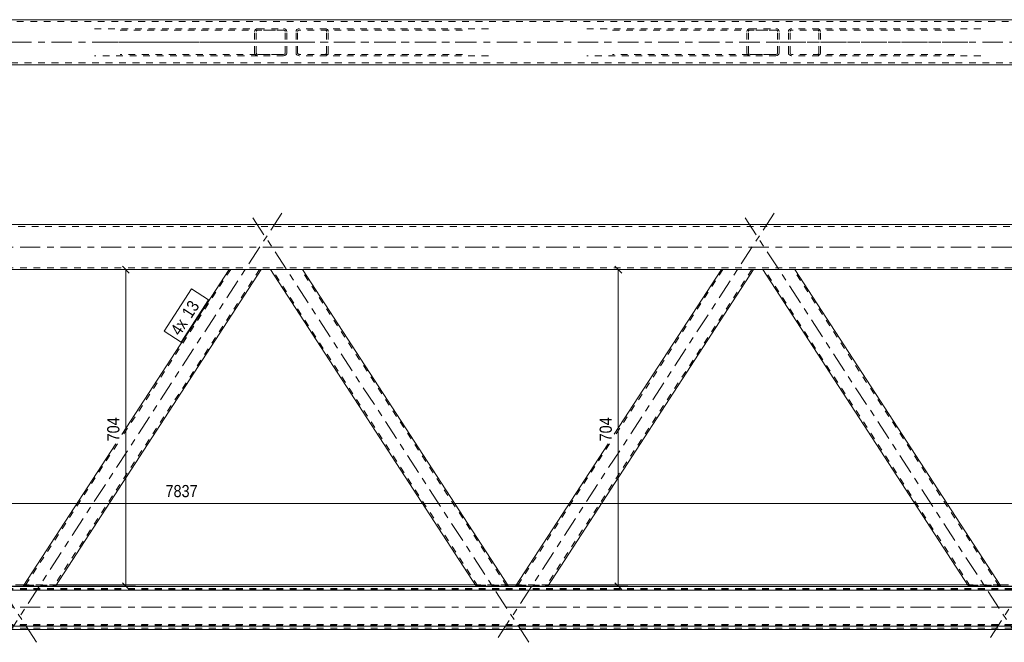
# Model space of a CAD drawing. Header units: millimetres. Extents: x 0 to 914, y 0 to 610.
# Tile 8 of 12: x 477 to 623, y 204 to 296. Entities that reach past the tile are written whole.
import ezdxf

# ---------------------------------------------------------------- set-up
doc = ezdxf.new("R2010")
doc.units = ezdxf.units.MM
for name, pattern in [('XKITLINE00', [0]), ('XKITLINE01', [4, 1, -1, 1, -1]), ('XKITLINE03', [6, 3, -1, 1, -1])]:
    doc.linetypes.add(name, pattern=pattern)
for name, color, linetype, lineweight in [('Element', 2, 'Continuous', 0), ('Wymiar', 4, 'Continuous', 0), ('Znak elementu', 2, 'Continuous', 0)]:
    doc.layers.add(name, color=color, linetype=linetype, lineweight=lineweight)
doc.styles.add('ARIAL', font='ARIAL.TTF')

msp = doc.modelspace()

# ---------------------------------------------------------------- linework, layer by layer
at = {"layer": 'Element', "linetype": 'XKITLINE00', "lineweight": 0}
for p, q in [((745.48, 295.93), (119.63, 295.93)), ((119.63, 289.26), (745.48, 289.26)), ((344.95, 265.58), (741.68, 265.58)), ((731.43, 258.91), (344.95, 258.91)), ((512.7, 258.91), (482.2, 212.03)), ((507.93, 258.91), (492.03, 234.48)), ((544.57, 212.03), (514.07, 258.91)), ((549.34, 212.03), (518.84, 258.91)), ((585.68, 258.91), (555.18, 212.03)), ((580.91, 258.91), (565.03, 234.51)), ((617.56, 212.03), (587.05, 258.91)), ((622.33, 212.03), (591.82, 258.91)), ((491.13, 233.1), (477.42, 212.03)), ((564.12, 233.1), (550.41, 212.03)), ((760.81, 211.98), (413.91, 211.98)), ((477.52, 212.19), (476.26, 212.19)), ((477.46, 212.03), (477.42, 212.03)), ((477.56, 212.02), (477.46, 212.03)), ((477.71, 212.02), (477.56, 212.02)), ((477.89, 212.02), (477.71, 212.02)), ((477.89, 212.02), (481.71, 212.02)), ((481.89, 212.02), (481.71, 212.02)), ((482.05, 212.02), (481.89, 212.02)), ((482.16, 212.03), (482.05, 212.02)), ((482.2, 212.03), (482.16, 212.03)), ((544.47, 212.19), (482.3, 212.19)), ((544.61, 212.03), (544.57, 212.03)), ((544.72, 212.02), (544.61, 212.03)), ((544.87, 212.02), (544.72, 212.02)), ((545.06, 212.02), (544.87, 212.02)), ((545.06, 212.02), (548.88, 212.02)), ((549.06, 212.02), (548.88, 212.02)), ((549.21, 212.02), (549.06, 212.02)), ((549.31, 212.03), (549.21, 212.02)), ((550.51, 212.19), (549.24, 212.19)), ((549.34, 212.03), (549.31, 212.03)), ((550.44, 212.03), (550.41, 212.03)), ((550.54, 212.02), (550.44, 212.03)), ((550.69, 212.02), (550.54, 212.02)), ((550.87, 212.02), (550.69, 212.02)), ((550.87, 212.02), (554.69, 212.02)), ((554.88, 212.02), (554.69, 212.02)), ((555.03, 212.02), (554.88, 212.02)), ((555.14, 212.03), (555.03, 212.02)), ((555.18, 212.03), (555.14, 212.03)), ((617.46, 212.19), (555.28, 212.19)), ((617.6, 212.03), (617.56, 212.03)), ((617.7, 212.02), (617.6, 212.03)), ((617.86, 212.02), (617.7, 212.02)), ((618.04, 212.02), (617.86, 212.02)), ((618.04, 212.02), (621.86, 212.02)), ((622.04, 212.02), (621.86, 212.02)), ((622.19, 212.02), (622.04, 212.02)), ((622.3, 212.03), (622.19, 212.02)), ((623.49, 212.19), (622.23, 212.19)), ((622.33, 212.03), (622.3, 212.03)), ((344.95, 211.44), (789.91, 211.44)), ((344.95, 206.11), (789.91, 206.11)), ((344.95, 205.58), (789.91, 205.58))]:
    msp.add_line(p, q, dxfattribs=at)
at = {"layer": 'Element', "linetype": 'XKITLINE01', "lineweight": 0}
for p, q in [((745.48, 295.66), (119.63, 295.66)), ((487.99, 294.59), (512.2, 294.59)), ((491.81, 294.39), (516.02, 294.39)), ((511.76, 294.35), (511.72, 294.19)), ((511.72, 290.99), (511.72, 294.19)), ((511.86, 294.48), (511.76, 294.35)), ((512.02, 294.56), (511.86, 294.48)), ((511.96, 294.19), (511.98, 294.27)), ((511.96, 290.99), (511.96, 294.19)), ((511.98, 294.27), (512.03, 294.34)), ((512.2, 294.59), (512.02, 294.56)), ((512.03, 294.34), (512.11, 294.38)), ((512.11, 294.38), (512.2, 294.39)), ((512.2, 294.59), (516.02, 294.59)), ((516.02, 294.39), (512.2, 294.39)), ((516.2, 294.56), (516.02, 294.59)), ((516.02, 294.39), (516.11, 294.38)), ((516.11, 294.38), (516.19, 294.34)), ((516.19, 294.34), (516.24, 294.27)), ((516.36, 294.48), (516.2, 294.56)), ((516.24, 294.27), (516.26, 294.19)), ((516.26, 290.99), (516.26, 294.19)), ((516.46, 294.35), (516.36, 294.48)), ((516.5, 294.19), (516.46, 294.35)), ((516.5, 290.99), (516.5, 294.19)), ((517.9, 294.35), (517.86, 294.19)), ((517.86, 290.99), (517.86, 294.19)), ((518, 294.48), (517.9, 294.35)), ((518.16, 294.56), (518, 294.48)), ((518.1, 294.19), (518.12, 294.27)), ((518.1, 290.99), (518.1, 294.19)), ((518.12, 294.27), (518.17, 294.34)), ((518.34, 294.59), (518.16, 294.56)), ((518.17, 294.34), (518.25, 294.38)), ((518.25, 294.38), (518.34, 294.39)), ((546.37, 294.59), (518.34, 294.59)), ((542.56, 294.39), (518.34, 294.39)), ((522.34, 294.56), (522.16, 294.59)), ((522.16, 294.39), (522.25, 294.38)), ((522.25, 294.38), (522.33, 294.34)), ((522.33, 294.34), (522.38, 294.27)), ((522.5, 294.48), (522.34, 294.56)), ((522.38, 294.27), (522.4, 294.19)), ((522.4, 290.99), (522.4, 294.19)), ((522.6, 294.35), (522.5, 294.48)), ((522.64, 294.19), (522.6, 294.35)), ((522.64, 290.99), (522.64, 294.19)), ((560.97, 294.59), (585.18, 294.59)), ((564.79, 294.39), (589, 294.39)), ((584.74, 294.35), (584.71, 294.19)), ((584.71, 290.99), (584.71, 294.19)), ((584.85, 294.48), (584.74, 294.35)), ((585, 294.56), (584.85, 294.48)), ((584.94, 294.19), (584.96, 294.27)), ((584.94, 290.99), (584.94, 294.19)), ((584.96, 294.27), (585.01, 294.34)), ((585.18, 294.59), (585, 294.56)), ((585.01, 294.34), (585.09, 294.38)), ((585.09, 294.38), (585.18, 294.39)), ((585.18, 294.59), (589, 294.59)), ((589, 294.39), (585.18, 294.39)), ((589.18, 294.56), (589, 294.59)), ((589, 294.39), (589.09, 294.38)), ((589.09, 294.38), (589.17, 294.34)), ((589.17, 294.34), (589.22, 294.27)), ((589.34, 294.48), (589.18, 294.56)), ((589.22, 294.27), (589.24, 294.19)), ((589.24, 290.99), (589.24, 294.19)), ((589.44, 294.35), (589.34, 294.48)), ((589.48, 294.19), (589.44, 294.35)), ((589.48, 290.99), (589.48, 294.19)), ((590.88, 294.35), (590.85, 294.19)), ((590.85, 290.99), (590.85, 294.19)), ((590.99, 294.48), (590.88, 294.35)), ((591.14, 294.56), (590.99, 294.48)), ((591.09, 294.19), (591.1, 294.27)), ((591.09, 290.99), (591.09, 294.19)), ((591.1, 294.27), (591.15, 294.34)), ((591.32, 294.59), (591.14, 294.56)), ((591.15, 294.34), (591.23, 294.38)), ((591.23, 294.38), (591.32, 294.39)), ((619.36, 294.59), (591.32, 294.59)), ((615.54, 294.39), (591.32, 294.39)), ((595.32, 294.56), (595.14, 294.59)), ((595.14, 294.39), (595.23, 294.38)), ((595.23, 294.38), (595.31, 294.34)), ((595.31, 294.34), (595.36, 294.27)), ((595.48, 294.48), (595.32, 294.56)), ((595.36, 294.27), (595.38, 294.19)), ((595.38, 290.99), (595.38, 294.19)), ((595.58, 294.35), (595.48, 294.48)), ((595.62, 294.19), (595.58, 294.35)), ((595.62, 290.99), (595.62, 294.19)), ((512.2, 290.59), (487.99, 290.59)), ((516.02, 290.79), (491.81, 290.79)), ((511.72, 290.99), (511.76, 290.84)), ((511.76, 290.84), (511.86, 290.71)), ((511.86, 290.71), (512.02, 290.63)), ((511.98, 290.92), (511.96, 290.99)), ((512.03, 290.85), (511.98, 290.92)), ((512.02, 290.63), (512.2, 290.59)), ((512.11, 290.81), (512.03, 290.85)), ((512.2, 290.79), (512.11, 290.81)), ((512.2, 290.79), (516.02, 290.79)), ((516.02, 290.59), (512.2, 290.59)), ((516.11, 290.81), (516.02, 290.79)), ((516.02, 290.59), (516.2, 290.63)), ((516.19, 290.85), (516.11, 290.81)), ((516.24, 290.92), (516.19, 290.85)), ((516.2, 290.63), (516.36, 290.71)), ((516.26, 290.99), (516.24, 290.92)), ((516.36, 290.71), (516.46, 290.84)), ((516.46, 290.84), (516.5, 290.99)), ((517.86, 290.99), (517.9, 290.84)), ((517.9, 290.84), (518, 290.71)), ((518, 290.71), (518.16, 290.63)), ((518.12, 290.92), (518.1, 290.99)), ((518.17, 290.85), (518.12, 290.92)), ((518.16, 290.63), (518.34, 290.59)), ((518.25, 290.81), (518.17, 290.85)), ((518.34, 290.79), (518.25, 290.81)), ((542.56, 290.79), (518.34, 290.79)), ((546.37, 290.59), (518.34, 290.59)), ((522.25, 290.81), (522.16, 290.79)), ((522.16, 290.59), (522.34, 290.63)), ((522.33, 290.85), (522.25, 290.81)), ((522.38, 290.92), (522.33, 290.85)), ((522.34, 290.63), (522.5, 290.71)), ((522.4, 290.99), (522.38, 290.92)), ((522.5, 290.71), (522.6, 290.84)), ((522.6, 290.84), (522.64, 290.99)), ((585.18, 290.59), (560.97, 290.59)), ((589, 290.79), (564.79, 290.79)), ((584.71, 290.99), (584.74, 290.84)), ((584.74, 290.84), (584.85, 290.71)), ((584.85, 290.71), (585, 290.63)), ((584.96, 290.92), (584.94, 290.99)), ((585.01, 290.85), (584.96, 290.92)), ((585, 290.63), (585.18, 290.59)), ((585.09, 290.81), (585.01, 290.85)), ((585.18, 290.79), (585.09, 290.81)), ((585.18, 290.79), (589, 290.79)), ((589, 290.59), (585.18, 290.59)), ((589.09, 290.81), (589, 290.79)), ((589, 290.59), (589.18, 290.63)), ((589.17, 290.85), (589.09, 290.81)), ((589.22, 290.92), (589.17, 290.85)), ((589.18, 290.63), (589.34, 290.71)), ((589.24, 290.99), (589.22, 290.92)), ((589.34, 290.71), (589.44, 290.84)), ((589.44, 290.84), (589.48, 290.99)), ((590.85, 290.99), (590.88, 290.84)), ((590.88, 290.84), (590.99, 290.71)), ((590.99, 290.71), (591.14, 290.63)), ((591.1, 290.92), (591.09, 290.99)), ((591.15, 290.85), (591.1, 290.92)), ((591.14, 290.63), (591.32, 290.59)), ((591.23, 290.81), (591.15, 290.85)), ((591.32, 290.79), (591.23, 290.81)), ((615.54, 290.79), (591.32, 290.79)), ((619.36, 290.59), (591.32, 290.59)), ((595.23, 290.81), (595.14, 290.79)), ((595.14, 290.59), (595.32, 290.63)), ((595.31, 290.85), (595.23, 290.81)), ((595.36, 290.92), (595.31, 290.85)), ((595.32, 290.63), (595.48, 290.71)), ((595.38, 290.99), (595.36, 290.92)), ((595.48, 290.71), (595.58, 290.84)), ((595.58, 290.84), (595.62, 290.99)), ((119.63, 289.53), (745.48, 289.53)), ((741.68, 265.31), (344.95, 265.31)), ((344.95, 259.18), (741.68, 259.18)), ((512.46, 258.91), (482.02, 212.13)), ((508.17, 258.91), (492.03, 234.11)), ((512.7, 258.91), (507.93, 258.91)), ((518.84, 258.91), (514.07, 258.91)), ((544.81, 212.03), (514.31, 258.91)), ((549.11, 212.03), (518.6, 258.91)), ((585.44, 258.91), (555, 212.13)), ((581.15, 258.91), (565.03, 234.14)), ((585.68, 258.91), (580.91, 258.91)), ((591.82, 258.91), (587.05, 258.91)), ((617.79, 212.03), (587.29, 258.91)), ((622.09, 212.03), (591.58, 258.91)), ((491.37, 233.1), (477.73, 212.13)), ((564.35, 233.1), (550.71, 212.13)), ((344.95, 211.65), (789.91, 211.65)), ((477.42, 212.03), (477.49, 212.13)), ((477.49, 212.13), (477.53, 212.14)), ((482.3, 212.19), (477.52, 212.19)), ((477.53, 212.14), (477.63, 212.14)), ((477.63, 212.14), (477.79, 212.14)), ((477.73, 212.13), (477.66, 212.03)), ((477.66, 212.03), (477.68, 212.03)), ((477.68, 212.03), (477.73, 212.03)), ((477.75, 212.13), (477.73, 212.13)), ((477.73, 212.03), (477.81, 212.03)), ((477.8, 212.14), (477.75, 212.13)), ((477.79, 212.14), (477.97, 212.14)), ((477.88, 212.14), (477.8, 212.14)), ((477.81, 212.03), (477.9, 212.03)), ((477.97, 212.14), (477.88, 212.14)), ((477.9, 212.03), (481.71, 212.03)), ((477.97, 212.14), (481.79, 212.14)), ((477.97, 212.14), (481.79, 212.14)), ((481.71, 212.03), (481.81, 212.03)), ((481.88, 212.14), (481.79, 212.14)), ((481.79, 212.14), (481.97, 212.14)), ((481.81, 212.03), (481.88, 212.03)), ((481.96, 212.14), (481.88, 212.14)), ((481.88, 212.03), (481.94, 212.03)), ((481.94, 212.03), (481.96, 212.03)), ((482.01, 212.13), (481.96, 212.14)), ((482.02, 212.13), (481.96, 212.03)), ((481.97, 212.14), (482.13, 212.14)), ((482.02, 212.13), (482.01, 212.13)), ((482.13, 212.14), (482.23, 212.14)), ((482.2, 212.03), (482.26, 212.13)), ((482.23, 212.14), (482.26, 212.13)), ((549.24, 212.19), (544.47, 212.19)), ((544.51, 212.13), (544.54, 212.14)), ((544.54, 212.14), (544.64, 212.14)), ((544.64, 212.14), (544.79, 212.14)), ((544.76, 212.13), (544.75, 212.13)), ((544.81, 212.14), (544.76, 212.13)), ((544.79, 212.14), (544.98, 212.14)), ((544.89, 212.14), (544.81, 212.14)), ((544.81, 212.03), (544.83, 212.03)), ((544.83, 212.03), (544.88, 212.03)), ((544.88, 212.03), (544.96, 212.03)), ((544.98, 212.14), (544.89, 212.14)), ((544.96, 212.03), (545.05, 212.03)), ((544.98, 212.14), (548.8, 212.14)), ((544.98, 212.14), (548.79, 212.14)), ((545.05, 212.03), (548.87, 212.03)), ((548.79, 212.14), (548.98, 212.14)), ((548.89, 212.14), (548.8, 212.14)), ((548.87, 212.03), (548.96, 212.03)), ((548.97, 212.14), (548.89, 212.14)), ((548.96, 212.03), (549.04, 212.03)), ((549.02, 212.13), (548.97, 212.14)), ((548.98, 212.14), (549.13, 212.14)), ((549.04, 212.13), (549.02, 212.13)), ((549.04, 212.03), (549.09, 212.03)), ((549.09, 212.03), (549.11, 212.03)), ((549.13, 212.14), (549.24, 212.14)), ((549.24, 212.14), (549.28, 212.13)), ((550.41, 212.03), (550.47, 212.13)), ((550.47, 212.13), (550.51, 212.14)), ((555.28, 212.19), (550.51, 212.19)), ((550.51, 212.14), (550.62, 212.14)), ((550.62, 212.14), (550.77, 212.14)), ((550.71, 212.13), (550.64, 212.03)), ((550.64, 212.03), (550.66, 212.03)), ((550.66, 212.03), (550.71, 212.03)), ((550.73, 212.13), (550.71, 212.13)), ((550.71, 212.03), (550.79, 212.03)), ((550.78, 212.14), (550.73, 212.13)), ((550.77, 212.14), (550.96, 212.14)), ((550.86, 212.14), (550.78, 212.14)), ((550.79, 212.03), (550.88, 212.03)), ((550.95, 212.14), (550.86, 212.14)), ((550.88, 212.03), (554.7, 212.03)), ((550.95, 212.14), (554.77, 212.14)), ((550.96, 212.14), (554.77, 212.14)), ((554.7, 212.03), (554.79, 212.03)), ((554.86, 212.14), (554.77, 212.14)), ((554.77, 212.14), (554.96, 212.14)), ((554.79, 212.03), (554.87, 212.03)), ((554.94, 212.14), (554.86, 212.14)), ((554.87, 212.03), (554.92, 212.03)), ((554.92, 212.03), (554.94, 212.03)), ((554.99, 212.13), (554.94, 212.14)), ((555, 212.13), (554.94, 212.03)), ((554.96, 212.14), (555.11, 212.14)), ((555, 212.13), (554.99, 212.13)), ((555.11, 212.14), (555.21, 212.14)), ((555.18, 212.03), (555.24, 212.13)), ((555.21, 212.14), (555.24, 212.13)), ((622.23, 212.19), (617.46, 212.19)), ((617.49, 212.13), (617.52, 212.14)), ((617.52, 212.14), (617.62, 212.14)), ((617.62, 212.14), (617.78, 212.14)), ((617.75, 212.13), (617.73, 212.13)), ((617.8, 212.14), (617.75, 212.13)), ((617.78, 212.14), (617.96, 212.14)), ((617.79, 212.03), (617.81, 212.03)), ((617.87, 212.14), (617.8, 212.14)), ((617.81, 212.03), (617.87, 212.03)), ((617.96, 212.14), (617.87, 212.14)), ((617.87, 212.03), (617.95, 212.03)), ((617.95, 212.03), (618.04, 212.03)), ((617.96, 212.14), (621.78, 212.14)), ((617.96, 212.14), (621.78, 212.14)), ((618.04, 212.03), (621.86, 212.03)), ((621.87, 212.14), (621.78, 212.14)), ((621.78, 212.14), (621.96, 212.14)), ((621.86, 212.03), (621.95, 212.03)), ((621.95, 212.14), (621.87, 212.14)), ((622, 212.13), (621.95, 212.14)), ((621.95, 212.03), (622.02, 212.03)), ((621.96, 212.14), (622.12, 212.14)), ((622.02, 212.13), (622, 212.13)), ((622.02, 212.03), (622.07, 212.03)), ((622.07, 212.03), (622.09, 212.03)), ((622.12, 212.14), (622.22, 212.14)), ((622.22, 212.14), (622.26, 212.13)), ((344.95, 211.52), (789.91, 211.52)), ((344.95, 206.32), (789.91, 206.32)), ((789.91, 206.25), (344.95, 206.25)), ((344.95, 205.79), (789.91, 205.79))]:
    msp.add_line(p, q, dxfattribs=at)
at = {"layer": 'Element', "linetype": 'XKITLINE03', "lineweight": 0}
for p, q in [((109.63, 292.6), (755.48, 292.6)), ((519.56, 292.59), (489.9, 292.59)), ((544.46, 292.59), (514.8, 292.59)), ((592.55, 292.59), (562.88, 292.59)), ((617.45, 292.59), (587.78, 292.59)), ((479.4, 203.7), (438.02, 267.29)), ((515.77, 267.29), (474.39, 203.7)), ((552.38, 203.7), (511, 267.29)), ((588.75, 267.29), (547.37, 203.7)), ((625.36, 203.7), (583.98, 267.29)), ((661.73, 267.29), (620.35, 203.7)), ((344.95, 262.24), (751.68, 262.24)), ((344.95, 208.88), (799.91, 208.88))]:
    msp.add_line(p, q, dxfattribs=at)
at = {"layer": 'Wymiar', "linetype": 'XKITLINE00', "lineweight": 0}
for p, q in [((483.19, 258.91), (494.07, 258.91)), ((492.12, 259.42), (493.14, 258.4)), ((492.63, 212.02), (492.63, 258.91)), ((556.17, 258.91), (567.07, 258.91)), ((565.12, 259.42), (566.14, 258.4)), ((565.63, 212.02), (565.63, 258.91)), ((472.11, 224.24), (761.45, 224.24)), ((472.6, 212.02), (494.07, 212.02)), ((492.12, 212.53), (493.14, 211.51)), ((545.58, 212.02), (567.07, 212.02)), ((565.12, 212.53), (566.14, 211.51)), ((618.56, 212.02), (640.07, 212.02))]:
    msp.add_line(p, q, dxfattribs=at)
at = {"layer": 'Znak elementu', "linetype": 'XKITLINE00', "lineweight": 0}
for p, q in [((498.3, 249.8), (502.38, 256.07)), ((504.9, 254.44), (502.38, 256.07)), ((500.82, 248.16), (504.9, 254.44)), ((500.82, 248.16), (498.3, 249.8))]:
    msp.add_line(p, q, dxfattribs=at)

# ---------------------------------------------------------------- texts
at = {"layer": 'Wymiar', "style": 'ARIAL', "width": 0.85}
for p in [(491.67, 233.46), (564.67, 233.46)]:
    msp.add_text('704', height=1.8, rotation=90.0002, dxfattribs=at).set_placement(p)
msp.add_text('7837', height=1.8, dxfattribs=at).set_placement((498.51, 225.2))
at = {"layer": 'Znak elementu', "style": 'ARIAL', "width": 0.85}
for s, p in [('13', (502.32, 251.57)), ('4x', (500.64, 248.99))]:
    msp.add_text(s, height=1.8, rotation=56.9463, dxfattribs=at).set_placement(p)

doc.saveas('drawing.dxf')
